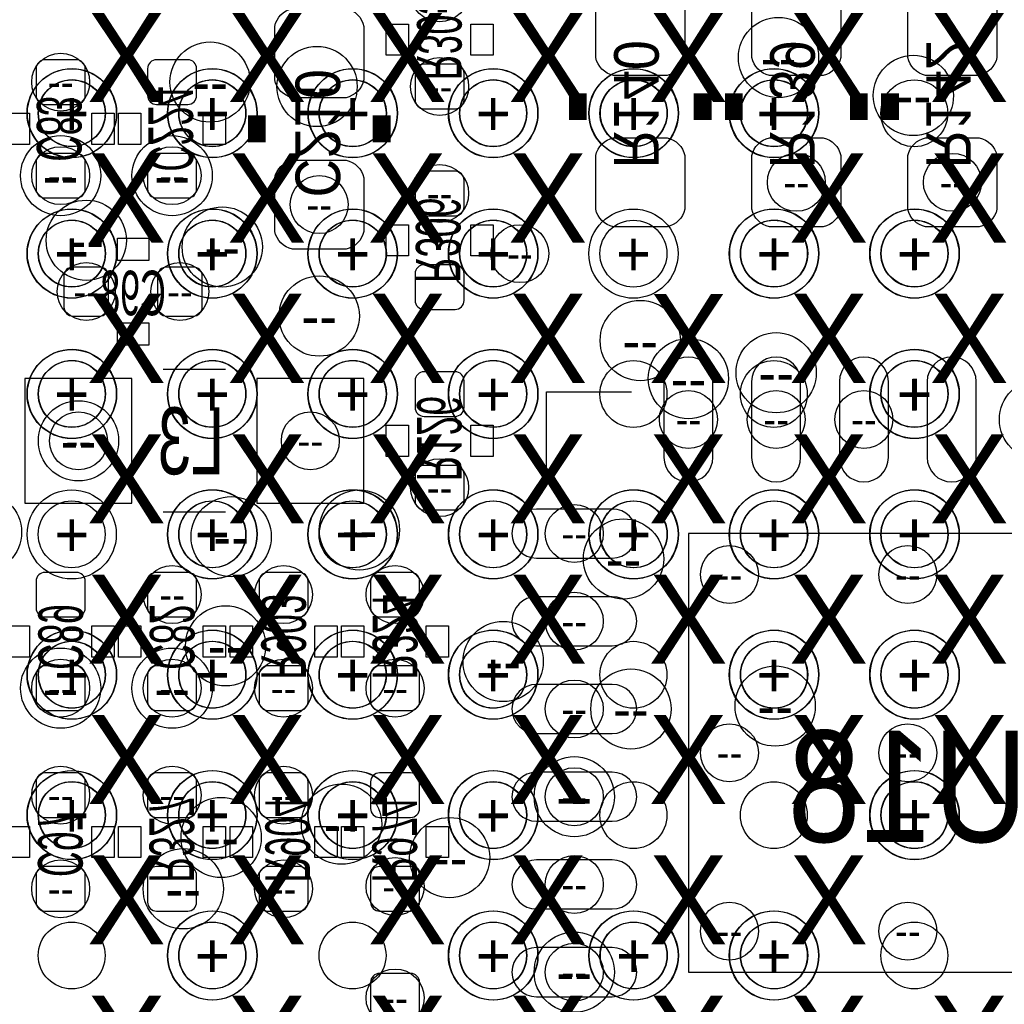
# Model space of a CAD drawing. Extents: x -22 to 398, y -34 to 263.
# Tile 15 of 48: x 39.33 to 44.94, y 16.68 to 22.3. Entities that reach past the tile are written whole.
import ezdxf
from ezdxf.enums import TextEntityAlignment as Align

# ---------------------------------------------------------------- set-up
doc = ezdxf.new("R2010")
doc.units = 0
for name, color, linetype in [('ASSY_BOT', 211, 'CONTINUOUS'), ('BOT', 153, 'CONTINUOUS'), ('DRILL', 254, 'CONTINUOUS'), ('SILK_BOT', 120, 'CONTINUOUS'), ('TOP', 5, 'CONTINUOUS')]:
    doc.layers.add(name, color=color, linetype=linetype)

# ---------------------------------------------------------------- blocks, each defined once
blk = doc.blocks.new('FIGURE_CIRCLE')
blk.add_circle((0, 0), 0.5)

msp = doc.modelspace()

# ---------------------------------------------------------------- linework, layer by layer
at = {"layer": 'BOT'}
for points in [[(43.123104, 22.38502), (43.123104, 22.08022, -0.294587), (43.021504, 21.97862), (42.716704, 21.97862, -0.294587), (42.615104, 22.08022), (42.615104, 22.38502, -0.294587), (42.716704, 22.48662), (43.021504, 22.48662, -0.294587)], [(44.012104, 22.38502), (44.012104, 22.08022, -0.294587), (43.910504, 21.97862), (43.605704, 21.97862, -0.294587), (43.504104, 22.08022), (43.504104, 22.38502, -0.294587), (43.605704, 22.48662), (43.910504, 22.48662, -0.294587)], [(44.901104, 22.38502), (44.901104, 22.08022, -0.294587), (44.799504, 21.97862), (44.494704, 21.97862, -0.294587), (44.393104, 22.08022), (44.393104, 22.38502, -0.294587), (44.494704, 22.48662), (44.799504, 22.48662, -0.294587)], [(41.294304, 22.25802), (41.294304, 21.95322, -0.294587), (41.192704, 21.85162), (40.887904, 21.85162, -0.294587), (40.786304, 21.95322), (40.786304, 22.25802, -0.294587), (40.887904, 22.35962), (41.192704, 22.35962, -0.294587)], [(39.656004, 21.81352, 0.414214), (39.706804, 21.86432), (39.706804, 22.01672, 0.414214), (39.656004, 22.06752), (39.478204, 22.06752, 0.414214), (39.427404, 22.01672), (39.427404, 21.86432, 0.414214), (39.478204, 21.81352)], [(40.291004, 21.81352, 0.414214), (40.341804, 21.86432), (40.341804, 22.01672, 0.414214), (40.291004, 22.06752), (40.113204, 22.06752, 0.414214), (40.062404, 22.01672), (40.062404, 21.86432, 0.414214), (40.113204, 21.81352)], [(41.637204, 22.04212, 0.414214), (41.586404, 21.99132), (41.586404, 21.83892, 0.414214), (41.637204, 21.78812), (41.815004, 21.78812, 0.414214), (41.865804, 21.83892), (41.865804, 21.99132, 0.414214), (41.815004, 22.04212)], [(43.123104, 21.52142), (43.123104, 21.21662, -0.294587), (43.021504, 21.11502), (42.716704, 21.11502, -0.294587), (42.615104, 21.21662), (42.615104, 21.52142, -0.294587), (42.716704, 21.62302), (43.021504, 21.62302, -0.294587)], [(44.012104, 21.52142), (44.012104, 21.21662, -0.294587), (43.910504, 21.11502), (43.605704, 21.11502, -0.294587), (43.504104, 21.21662), (43.504104, 21.52142, -0.294587), (43.605704, 21.62302), (43.910504, 21.62302, -0.294587)], [(44.901104, 21.52142), (44.901104, 21.21662, -0.294587), (44.799504, 21.11502), (44.494704, 21.11502, -0.294587), (44.393104, 21.21662), (44.393104, 21.52142, -0.294587), (44.494704, 21.62302), (44.799504, 21.62302, -0.294587)], [(39.478204, 21.53412, 0.414214), (39.427404, 21.48332), (39.427404, 21.33092, 0.414214), (39.478204, 21.28012), (39.656004, 21.28012, 0.414214), (39.706804, 21.33092), (39.706804, 21.48332, 0.414214), (39.656004, 21.53412)], [(40.113204, 21.53412, 0.414214), (40.062404, 21.48332), (40.062404, 21.33092, 0.414214), (40.113204, 21.28012), (40.291004, 21.28012, 0.414214), (40.341804, 21.33092), (40.341804, 21.48332, 0.414214), (40.291004, 21.53412)], [(41.294304, 21.39442), (41.294304, 21.08962, -0.294587), (41.192704, 20.98802), (40.887904, 20.98802, -0.294587), (40.786304, 21.08962), (40.786304, 21.39442, -0.294587), (40.887904, 21.49602), (41.192704, 21.49602, -0.294587)], [(41.815004, 21.17852, 0.414214), (41.865804, 21.22932), (41.865804, 21.38172, 0.414214), (41.815004, 21.43252), (41.637204, 21.43252, 0.414214), (41.586404, 21.38172), (41.586404, 21.22932, 0.414214), (41.637204, 21.17852)], [(39.840154, 20.83562, 0.414214), (39.789354, 20.88642), (39.636954, 20.88642, 0.414214), (39.586154, 20.83562), (39.586154, 20.65782, 0.414214), (39.636954, 20.60702), (39.789354, 20.60702, 0.414214), (39.840154, 20.65782)], [(40.119554, 20.65782, 0.414214), (40.170354, 20.60702), (40.322754, 20.60702, 0.414214), (40.373554, 20.65782), (40.373554, 20.83562, 0.414214), (40.322754, 20.88642), (40.170354, 20.88642, 0.414214), (40.119554, 20.83562)], [(41.637204, 20.89912, 0.414214), (41.586404, 20.84832), (41.586404, 20.69592, 0.414214), (41.637204, 20.64512), (41.815004, 20.64512, 0.414214), (41.865804, 20.69592), (41.865804, 20.84832, 0.414214), (41.815004, 20.89912)], [(43.28287, 19.80184), (43.28287, 20.23364, 1), (43.00347, 20.23364), (43.00347, 19.80184, 1)], [(43.782742, 19.80184), (43.782742, 20.23364, 1), (43.503342, 20.23364), (43.503342, 19.80184, 1)], [(44.282868, 19.80184), (44.282868, 20.23364, 1), (44.003468, 20.23364), (44.003468, 19.80184, 1)], [(44.78274, 19.80184), (44.78274, 20.23364, 1), (44.50334, 20.23364), (44.50334, 19.80184, 1)], [(41.815004, 20.03552, 0.414214), (41.865804, 20.08632), (41.865804, 20.23872, 0.414214), (41.815004, 20.28952), (41.637204, 20.28952, 0.414214), (41.586404, 20.23872), (41.586404, 20.08632, 0.414214), (41.637204, 20.03552)], [(41.637204, 19.75612, 0.414214), (41.586404, 19.70532), (41.586404, 19.55292, 0.414214), (41.637204, 19.50212), (41.815004, 19.50212, 0.414214), (41.865804, 19.55292), (41.865804, 19.70532, 0.414214), (41.815004, 19.75612)], [(42.709084, 19.507454), (42.277284, 19.507454, 1), (42.277284, 19.228054), (42.709084, 19.228054, 1)], [(39.656004, 18.89252, 0.414214), (39.706804, 18.94332), (39.706804, 19.09572, 0.414214), (39.656004, 19.14652), (39.478204, 19.14652, 0.414214), (39.427404, 19.09572), (39.427404, 18.94332, 0.414214), (39.478204, 18.89252)], [(40.291004, 18.89252, 0.414214), (40.341804, 18.94332), (40.341804, 19.09572, 0.414214), (40.291004, 19.14652), (40.113204, 19.14652, 0.414214), (40.062404, 19.09572), (40.062404, 18.94332, 0.414214), (40.113204, 18.89252)], [(40.926004, 18.89252, 0.414214), (40.976804, 18.94332), (40.976804, 19.09572, 0.414214), (40.926004, 19.14652), (40.748204, 19.14652, 0.414214), (40.697404, 19.09572), (40.697404, 18.94332, 0.414214), (40.748204, 18.89252)], [(41.561004, 18.89252, 0.414214), (41.611804, 18.94332), (41.611804, 19.09572, 0.414214), (41.561004, 19.14652), (41.383204, 19.14652, 0.414214), (41.332404, 19.09572), (41.332404, 18.94332, 0.414214), (41.383204, 18.89252)], [(42.709084, 19.007582), (42.277284, 19.007582, 1), (42.277284, 18.728182), (42.709084, 18.728182, 1)], [(39.478204, 18.61312, 0.414214), (39.427404, 18.56232), (39.427404, 18.40992, 0.414214), (39.478204, 18.35912), (39.656004, 18.35912, 0.414214), (39.706804, 18.40992), (39.706804, 18.56232, 0.414214), (39.656004, 18.61312)], [(40.113204, 18.61312, 0.414214), (40.062404, 18.56232), (40.062404, 18.40992, 0.414214), (40.113204, 18.35912), (40.291004, 18.35912, 0.414214), (40.341804, 18.40992), (40.341804, 18.56232, 0.414214), (40.291004, 18.61312)], [(40.748204, 18.61312, 0.414214), (40.697404, 18.56232), (40.697404, 18.40992, 0.414214), (40.748204, 18.35912), (40.926004, 18.35912, 0.414214), (40.976804, 18.40992), (40.976804, 18.56232, 0.414214), (40.926004, 18.61312)], [(41.383204, 18.61312, 0.414214), (41.332404, 18.56232), (41.332404, 18.40992, 0.414214), (41.383204, 18.35912), (41.561004, 18.35912, 0.414214), (41.611804, 18.40992), (41.611804, 18.56232, 0.414214), (41.561004, 18.61312)], [(42.709084, 18.507456), (42.277284, 18.507456, 1), (42.277284, 18.228056), (42.709084, 18.228056, 1)], [(39.656004, 17.74952, 0.414214), (39.706804, 17.80032), (39.706804, 17.95272, 0.414214), (39.656004, 18.00352), (39.478204, 18.00352, 0.414214), (39.427404, 17.95272), (39.427404, 17.80032, 0.414214), (39.478204, 17.74952)], [(40.291004, 17.74952, 0.414214), (40.341804, 17.80032), (40.341804, 17.95272, 0.414214), (40.291004, 18.00352), (40.113204, 18.00352, 0.414214), (40.062404, 17.95272), (40.062404, 17.80032, 0.414214), (40.113204, 17.74952)], [(40.926004, 17.74952, 0.414214), (40.976804, 17.80032), (40.976804, 17.95272, 0.414214), (40.926004, 18.00352), (40.748204, 18.00352, 0.414214), (40.697404, 17.95272), (40.697404, 17.80032, 0.414214), (40.748204, 17.74952)], [(41.561004, 17.74952, 0.414214), (41.611804, 17.80032), (41.611804, 17.95272, 0.414214), (41.561004, 18.00352), (41.383204, 18.00352, 0.414214), (41.332404, 17.95272), (41.332404, 17.80032, 0.414214), (41.383204, 17.74952)], [(42.709084, 18.007584), (42.277284, 18.007584, 1), (42.277284, 17.728184), (42.709084, 17.728184, 1)], [(42.709084, 17.507458), (42.277284, 17.507458, 1), (42.277284, 17.228058), (42.709084, 17.228058, 1)], [(39.478204, 17.47012, 0.414214), (39.427404, 17.41932), (39.427404, 17.26692, 0.414214), (39.478204, 17.21612), (39.656004, 17.21612, 0.414214), (39.706804, 17.26692), (39.706804, 17.41932, 0.414214), (39.656004, 17.47012)], [(40.113204, 17.47012, 0.414214), (40.062404, 17.41932), (40.062404, 17.26692, 0.414214), (40.113204, 17.21612), (40.291004, 17.21612, 0.414214), (40.341804, 17.26692), (40.341804, 17.41932, 0.414214), (40.291004, 17.47012)], [(40.748204, 17.47012, 0.414214), (40.697404, 17.41932), (40.697404, 17.26692, 0.414214), (40.748204, 17.21612), (40.926004, 17.21612, 0.414214), (40.976804, 17.26692), (40.976804, 17.41932, 0.414214), (40.926004, 17.47012)], [(41.561004, 17.21612, 0.414214), (41.611804, 17.26692), (41.611804, 17.41932, 0.414214), (41.561004, 17.47012), (41.383204, 17.47012, 0.414214), (41.332404, 17.41932), (41.332404, 17.26692, 0.414214), (41.383204, 17.21612)], [(42.709084, 17.007586), (42.277284, 17.007586, 1), (42.277284, 16.728186), (42.709084, 16.728186, 1)], [(41.561004, 16.60652, 0.414214), (41.611804, 16.65732), (41.611804, 16.80972, 0.414214), (41.561004, 16.86052), (41.383204, 16.86052, 0.414214), (41.332404, 16.80972), (41.332404, 16.65732, 0.414214), (41.383204, 16.60652)]]:
    msp.add_lwpolyline(points, format="xyb", close=True, dxfattribs=at)
for points in [[(39.973504, 19.54022), (39.973504, 20.25142), (39.363904, 20.25142), (39.363904, 19.54022)], [(41.294304, 19.54022), (41.294304, 20.25142), (40.684704, 20.25142), (40.684704, 19.54022)], [(45.643292, 16.867632), (45.643292, 19.367754), (43.14317, 19.367754), (43.14317, 16.867632)]]:
    msp.add_lwpolyline(points, close=True, dxfattribs=at)
at = {"layer": 'SILK_BOT'}
for points in [[(41.548304, 22.09292), (41.421304, 22.09292), (41.421304, 22.27072), (41.548304, 22.27072)], [(42.030904, 22.09292), (41.903904, 22.09292), (41.903904, 22.27072), (42.030904, 22.27072)], [(39.262304, 21.76272), (39.389304, 21.76272), (39.389304, 21.58492), (39.262304, 21.58492)], [(39.744904, 21.76272), (39.871904, 21.76272), (39.871904, 21.58492), (39.744904, 21.58492)], [(39.897304, 21.76272), (40.024304, 21.76272), (40.024304, 21.58492), (39.897304, 21.58492)], [(40.379904, 21.76272), (40.506904, 21.76272), (40.506904, 21.58492), (40.379904, 21.58492)], [(41.421304, 21.12772), (41.548304, 21.12772), (41.548304, 20.94992), (41.421304, 20.94992)], [(41.903904, 21.12772), (42.030904, 21.12772), (42.030904, 20.94992), (41.903904, 20.94992)], [(40.068754, 21.05152), (40.068754, 20.92452), (39.890954, 20.92452), (39.890954, 21.05152)], [(40.068754, 20.56892), (40.068754, 20.44192), (39.890954, 20.44192), (39.890954, 20.56892)], [(41.421304, 19.98472), (41.548304, 19.98472), (41.548304, 19.80692), (41.421304, 19.80692)], [(41.903904, 19.98472), (42.030904, 19.98472), (42.030904, 19.80692), (41.903904, 19.80692)], [(39.262304, 18.84172), (39.389304, 18.84172), (39.389304, 18.66392), (39.262304, 18.66392)], [(39.744904, 18.84172), (39.871904, 18.84172), (39.871904, 18.66392), (39.744904, 18.66392)], [(39.897304, 18.84172), (40.024304, 18.84172), (40.024304, 18.66392), (39.897304, 18.66392)], [(40.379904, 18.84172), (40.506904, 18.84172), (40.506904, 18.66392), (40.379904, 18.66392)], [(40.659304, 18.66392), (40.532304, 18.66392), (40.532304, 18.84172), (40.659304, 18.84172)], [(41.141904, 18.66392), (41.014904, 18.66392), (41.014904, 18.84172), (41.141904, 18.84172)], [(41.294304, 18.66392), (41.167304, 18.66392), (41.167304, 18.84172), (41.294304, 18.84172)], [(41.776904, 18.66392), (41.649904, 18.66392), (41.649904, 18.84172), (41.776904, 18.84172)], [(39.262304, 17.69872), (39.389304, 17.69872), (39.389304, 17.52092), (39.262304, 17.52092)], [(39.744904, 17.69872), (39.871904, 17.69872), (39.871904, 17.52092), (39.744904, 17.52092)], [(39.897304, 17.69872), (40.024304, 17.69872), (40.024304, 17.52092), (39.897304, 17.52092)], [(40.379904, 17.69872), (40.506904, 17.69872), (40.506904, 17.52092), (40.379904, 17.52092)], [(40.659304, 17.52092), (40.532304, 17.52092), (40.532304, 17.69872), (40.659304, 17.69872)], [(41.141904, 17.52092), (41.014904, 17.52092), (41.014904, 17.69872), (41.141904, 17.69872)], [(41.294304, 17.52092), (41.167304, 17.52092), (41.167304, 17.69872), (41.294304, 17.69872)], [(41.776904, 17.52092), (41.649904, 17.52092), (41.649904, 17.69872), (41.776904, 17.69872)]]:
    msp.add_lwpolyline(points, close=True, dxfattribs=at)
at = {"layer": 'SILK_BOT', "const_width": 0.1016}
for points in [[(42.513504, 21.87702), (42.513504, 21.72462)], [(43.224704, 21.87702), (43.224704, 21.72462)], [(43.402504, 21.87702), (43.402504, 21.72462)], [(44.113704, 21.87702), (44.113704, 21.72462)], [(44.291504, 21.87702), (44.291504, 21.72462)], [(40.684704, 21.75002), (40.684704, 21.59762)], [(41.395904, 21.75002), (41.395904, 21.59762)]]:
    msp.add_lwpolyline(points, dxfattribs=at)
at = {"layer": 'SILK_BOT'}
for points in [[(40.506904, 20.30222), (40.151304, 20.30222)], [(42.335704, 19.69262), (42.335704, 20.17522), (42.818304, 20.17522)], [(40.506904, 19.48942), (40.151304, 19.48942)]]:
    msp.add_lwpolyline(points, dxfattribs=at)
at = {"layer": 'TOP'}
for centre in [(39.630096, 21.76272), (40.430196, 21.76272), (41.230042, 21.76272), (42.030142, 21.76272), (42.829988, 21.76272), (43.630088, 21.76272), (44.430188, 21.76272), (39.630096, 20.962874), (40.430196, 20.962874), (41.230042, 20.962874), (42.030142, 20.962874), (42.829988, 20.962874), (43.630088, 20.962874), (44.430188, 20.962874), (39.630096, 20.162774), (40.430196, 20.162774), (41.230042, 20.162774), (42.030142, 20.162774), (42.829988, 20.162774), (43.630088, 20.162774), (44.430188, 20.162774), (39.630096, 19.362928), (40.430196, 19.362928), (41.230042, 19.362928), (42.030142, 19.362928), (42.829988, 19.362928), (43.630088, 19.362928), (44.430188, 19.362928), (39.630096, 18.562828), (40.430196, 18.562828), (41.230042, 18.562828), (42.030142, 18.562828), (42.829988, 18.562828), (43.630088, 18.562828), (44.430188, 18.562828), (39.630096, 17.762728), (40.430196, 17.762728), (41.230042, 17.762728), (42.030142, 17.762728), (42.829988, 17.762728), (43.630088, 17.762728), (44.430188, 17.762728), (39.630096, 16.962882), (40.430196, 16.962882), (41.230042, 16.962882), (42.030142, 16.962882), (42.829988, 16.962882), (43.630088, 16.962882), (44.430188, 16.962882)]:
    msp.add_circle(centre, 0.1905, dxfattribs=at)

# ---------------------------------------------------------------- block references
at = {"layer": 'DRILL'}
for p, xscale, yscale in [((41.726104, 22.44852), 0.3302, 0.3302), ((43.656504, 22.08022), 0.4572, 0.4572), ((40.418004, 21.94052), 0.4572, 0.4572), ((41.027604, 21.91512), 0.4572, 0.4572), ((39.567104, 21.94052), 0.3302, 0.3302), ((41.726104, 21.91512), 0.3302, 0.3302), ((44.424854, 21.86432), 0.4572, 0.4572), ((39.629842, 21.76272), 0.508, 0.508), ((39.631874, 21.763736), 0.508, 0.508), ((40.429942, 21.76272), 0.508, 0.508), ((40.431974, 21.763736), 0.508, 0.508), ((41.230042, 21.76272), 0.508, 0.508), ((41.232074, 21.763736), 0.508, 0.508), ((42.030142, 21.76272), 0.508, 0.508), ((42.032174, 21.763736), 0.508, 0.508), ((42.829988, 21.76272), 0.508, 0.508), ((42.832274, 21.763736), 0.508, 0.508), ((43.630088, 21.76272), 0.508, 0.508), ((43.632374, 21.763736), 0.508, 0.508), ((39.631874, 21.763736), 0.381, 0.381), ((40.431974, 21.763736), 0.381, 0.381), ((41.232074, 21.763736), 0.381, 0.381), ((42.032174, 21.763736), 0.381, 0.381), ((42.832274, 21.763736), 0.381, 0.381), ((43.632374, 21.763736), 0.381, 0.381), ((39.567104, 21.40712), 0.4572, 0.4572), ((40.202104, 21.40712), 0.4572, 0.4572), ((39.567104, 21.40712), 0.3302, 0.3302), ((40.202104, 21.40712), 0.3302, 0.3302), ((43.758104, 21.36902), 0.3302, 0.3302), ((44.647104, 21.36902), 0.3302, 0.3302), ((41.726104, 21.30552), 0.3302, 0.3302), ((41.040304, 21.24202), 0.3302, 0.3302), ((39.713154, 21.03882), 0.4572, 0.4572), ((39.629842, 20.96262), 0.508, 0.508), ((39.631874, 20.963636), 0.508, 0.508), ((40.429942, 20.96262), 0.508, 0.508), ((40.431974, 20.963636), 0.508, 0.508), ((40.487854, 21.00072), 0.4572, 0.4572), ((41.230042, 20.96262), 0.508, 0.508), ((41.232074, 20.963636), 0.508, 0.508), ((42.030142, 20.96262), 0.508, 0.508), ((42.032174, 20.963636), 0.508, 0.508), ((42.829988, 20.96262), 0.508, 0.508), ((43.630088, 20.96262), 0.508, 0.508), ((43.632374, 20.963636), 0.508, 0.508), ((44.430188, 20.96262), 0.508, 0.508), ((44.432474, 20.963636), 0.508, 0.508), ((39.631874, 20.963636), 0.381, 0.381), ((40.431974, 20.963636), 0.381, 0.381), ((41.232074, 20.963636), 0.381, 0.381), ((42.032174, 20.963636), 0.381, 0.381), ((42.183304, 20.96262), 0.3302, 0.3302), ((43.632374, 20.963636), 0.381, 0.381), ((44.432474, 20.963636), 0.381, 0.381), ((39.713154, 20.74672), 0.3302, 0.3302), ((40.246554, 20.74672), 0.3302, 0.3302), ((41.040304, 20.60702), 0.4572, 0.4572), ((42.869104, 20.46732), 0.4572, 0.4572), ((43.643042, 20.283932), 0.4572, 0.4572), ((43.14317, 20.250404), 0.4572, 0.4572), ((39.629842, 20.162774), 0.508, 0.508), ((39.631874, 20.163536), 0.508, 0.508), ((40.429942, 20.162774), 0.508, 0.508), ((40.431974, 20.163536), 0.508, 0.508), ((41.230042, 20.162774), 0.508, 0.508), ((41.232074, 20.163536), 0.508, 0.508), ((42.030142, 20.162774), 0.508, 0.508), ((42.032174, 20.163536), 0.508, 0.508), ((44.430188, 20.162774), 0.508, 0.508), ((44.432474, 20.163536), 0.508, 0.508), ((39.631874, 20.163536), 0.381, 0.381), ((40.431974, 20.163536), 0.381, 0.381), ((41.232074, 20.163536), 0.381, 0.381), ((42.032174, 20.163536), 0.381, 0.381), ((44.432474, 20.163536), 0.381, 0.381), ((45.143166, 20.01774), 0.4572, 0.4572), ((43.14317, 20.01774), 0.3302, 0.3302), ((43.643042, 20.01774), 0.3302, 0.3302), ((44.143168, 20.01774), 0.3302, 0.3302), ((39.668704, 19.89582), 0.4572, 0.4572), ((39.668704, 19.89582), 0.3302, 0.3302), ((40.989504, 19.89582), 0.3302, 0.3302), ((41.726104, 19.62912), 0.3302, 0.3302), ((39.116254, 19.37512), 0.4572, 0.4572), ((39.630096, 19.362928), 0.508, 0.508), ((40.429942, 19.362674), 0.508, 0.508), ((40.431974, 19.363436), 0.508, 0.508), ((41.230042, 19.362674), 0.508, 0.508), ((41.232074, 19.363436), 0.508, 0.508), ((41.268904, 19.38782), 0.4572, 0.4572), ((42.030142, 19.362674), 0.508, 0.508), ((42.032174, 19.363436), 0.508, 0.508), ((42.829988, 19.362674), 0.508, 0.508), ((42.832274, 19.363436), 0.508, 0.508), ((43.630088, 19.362674), 0.508, 0.508), ((43.632374, 19.363436), 0.508, 0.508), ((44.430188, 19.362674), 0.508, 0.508), ((44.432474, 19.363436), 0.508, 0.508), ((39.630096, 19.362928), 0.381, 0.381), ((40.431974, 19.363436), 0.381, 0.381), ((40.538654, 19.34972), 0.4572, 0.4572), ((41.232074, 19.363436), 0.381, 0.381), ((42.032174, 19.363436), 0.381, 0.381), ((42.493184, 19.367754), 0.3302, 0.3302), ((42.832274, 19.363436), 0.381, 0.381), ((43.632374, 19.363436), 0.381, 0.381), ((44.432474, 19.363436), 0.381, 0.381), ((42.773854, 19.22272), 0.4572, 0.4572), ((43.377104, 19.13382), 0.3302, 0.3302), ((44.393104, 19.13382), 0.3302, 0.3302), ((40.202104, 19.01952), 0.3302, 0.3302), ((40.837104, 19.01952), 0.3302, 0.3302), ((41.472104, 19.01952), 0.3302, 0.3302), ((42.493184, 18.867882), 0.3302, 0.3302), ((40.506904, 18.72742), 0.4572, 0.4572), ((42.088054, 18.63852), 0.4572, 0.4572), ((39.629842, 18.562828), 0.508, 0.508), ((39.631874, 18.563336), 0.508, 0.508), ((40.429942, 18.562828), 0.508, 0.508), ((40.431974, 18.563336), 0.508, 0.508), ((41.230042, 18.562828), 0.508, 0.508), ((41.232074, 18.563336), 0.508, 0.508), ((42.030142, 18.562828), 0.508, 0.508), ((42.032174, 18.563336), 0.508, 0.508), ((43.630088, 18.562828), 0.508, 0.508), ((43.632374, 18.563336), 0.508, 0.508), ((44.430188, 18.562828), 0.508, 0.508), ((44.432474, 18.563336), 0.508, 0.508), ((39.631874, 18.563336), 0.381, 0.381), ((40.431974, 18.563336), 0.381, 0.381), ((41.232074, 18.563336), 0.381, 0.381), ((42.032174, 18.563336), 0.381, 0.381), ((43.632374, 18.563336), 0.381, 0.381), ((44.432474, 18.563336), 0.381, 0.381), ((39.567104, 18.48612), 0.4572, 0.4572), ((40.202104, 18.48612), 0.4572, 0.4572), ((39.567104, 18.48612), 0.3302, 0.3302), ((40.202104, 18.48612), 0.3302, 0.3302), ((40.837104, 18.48612), 0.3302, 0.3302), ((41.472104, 18.48612), 0.3302, 0.3302), ((42.816018, 18.367756), 0.4572, 0.4572), ((43.637454, 18.38452), 0.4572, 0.4572), ((42.493184, 18.367756), 0.3302, 0.3302), ((43.377104, 18.11782), 0.3302, 0.3302), ((44.393104, 18.11782), 0.3302, 0.3302), ((42.493184, 17.867884), 0.4572, 0.4572), ((39.629842, 17.762728), 0.508, 0.508), ((39.631874, 17.763236), 0.508, 0.508), ((39.567104, 17.87652), 0.3302, 0.3302), ((40.202104, 17.87652), 0.3302, 0.3302), ((40.429942, 17.762728), 0.508, 0.508), ((40.431974, 17.763236), 0.508, 0.508), ((40.837104, 17.87652), 0.3302, 0.3302), ((41.230042, 17.762728), 0.508, 0.508), ((41.232074, 17.763236), 0.508, 0.508), ((42.030142, 17.762728), 0.508, 0.508), ((42.032174, 17.763236), 0.508, 0.508), ((42.493184, 17.867884), 0.3302, 0.3302), ((44.430188, 17.762728), 0.508, 0.508), ((44.432474, 17.763236), 0.508, 0.508), ((39.631874, 17.763236), 0.381, 0.381), ((40.431974, 17.763236), 0.381, 0.381), ((41.167304, 17.71142), 0.4572, 0.4572), ((41.232074, 17.763236), 0.381, 0.381), ((42.032174, 17.763236), 0.381, 0.381), ((44.432474, 17.763236), 0.381, 0.381), ((40.481504, 17.63522), 0.4572, 0.4572), ((41.783254, 17.52092), 0.4572, 0.4572), ((40.265604, 17.34312), 0.4572, 0.4572), ((39.567104, 17.34312), 0.3302, 0.3302), ((40.837104, 17.34312), 0.3302, 0.3302), ((41.472104, 17.35582), 0.3302, 0.3302), ((42.493184, 17.367758), 0.3302, 0.3302), ((43.377104, 17.10182), 0.3302, 0.3302), ((44.393104, 17.10182), 0.3302, 0.3302), ((40.429942, 16.962882), 0.508, 0.508), ((40.431974, 16.963136), 0.508, 0.508), ((42.030142, 16.962882), 0.508, 0.508), ((42.032174, 16.963136), 0.508, 0.508), ((42.829988, 16.962882), 0.508, 0.508), ((42.832274, 16.963136), 0.508, 0.508), ((43.630088, 16.962882), 0.508, 0.508), ((43.632374, 16.963136), 0.508, 0.508), ((40.431974, 16.963136), 0.381, 0.381), ((42.032174, 16.963136), 0.381, 0.381), ((42.832274, 16.963136), 0.381, 0.381), ((43.632374, 16.963136), 0.381, 0.381), ((42.493184, 16.867886), 0.4572, 0.4572), ((42.493184, 16.867886), 0.3302, 0.3302), ((41.472104, 16.72082), 0.3302, 0.3302)]:
    msp.add_blockref('FIGURE_CIRCLE', p, dxfattribs=dict(at, xscale=xscale, yscale=yscale))

# ---------------------------------------------------------------- texts
at = {"layer": 'ASSY_BOT', "text_generation_flag": 2}
for s, width, p in [('R305', 0.6, (41.597072, 22.19452)), ('R140', 0.9, (42.720006, 21.81352)), ('R139', 0.9, (43.609006, 21.81352)), ('R142', 0.9, (44.498006, 21.81352)), ('C210', 0.9, (40.904922, 21.64842)), ('C224', 0.6, (40.066722, 21.67382)), ('C83', 0.6, (39.431722, 21.67382)), ('R306', 0.6, (41.590722, 21.03882)), ('R126', 0.6, (41.597072, 19.90852)), ('R903', 0.6, (40.710104, 18.77822)), ('R324', 0.6, (41.345104, 18.77822)), ('C89', 0.6, (39.440104, 18.77822)), ('C82', 0.6, (40.075104, 18.77822)), ('R327', 0.6, (40.073072, 17.62252)), ('R904', 0.6, (40.733472, 17.62252)), ('R974', 0.6, (41.343072, 17.62252)), ('C97', 0.6, (39.438072, 17.59712))]:
    msp.add_text(s, height=0.254, rotation=270, dxfattribs=dict(at, width=width)).set_placement(p, align=Align.CENTER)
for s, height, width, p in [('C98', 0.254, 0.6, (39.979854, 20.611338)), ('L3', 0.381, 0.666667, (40.310054, 19.70532)), ('U18', 0.635, 0.8784, (44.393104, 17.60982))]:
    msp.add_text(s, height=height, dxfattribs=dict(at, width=width)).set_placement(p, align=Align.CENTER)
at = {"layer": 'DRILL'}
for s, height, p in [('X', 0.508, (39.941754, 22.08022)), ('X', 0.508, (40.741854, 22.08022)), ('X', 0.508, (41.541954, 22.08022)), ('X', 0.508, (42.342054, 22.08022)), ('X', 0.508, (43.142154, 22.08022)), ('X', 0.508, (43.942254, 22.08022)), ('X', 0.508, (44.742354, 22.08022)), ('--', 0.2286, (43.656504, 22.08022)), ('--', 0.1651, (39.567104, 21.94052)), ('--', 0.2286, (40.418004, 21.94052)), ('--', 0.2286, (41.027604, 21.91512)), ('--', 0.1651, (41.726104, 21.91512)), ('+', 0.254, (39.629842, 21.76272)), ('+', 0.254, (39.631874, 21.763736)), ('+', 0.1905, (39.631874, 21.763736)), ('+', 0.254, (40.429942, 21.76272)), ('+', 0.254, (40.431974, 21.763736)), ('+', 0.1905, (40.431974, 21.763736)), ('+', 0.254, (41.230042, 21.76272)), ('+', 0.254, (41.232074, 21.763736)), ('+', 0.1905, (41.232074, 21.763736)), ('+', 0.254, (42.030142, 21.76272)), ('+', 0.254, (42.032174, 21.763736)), ('+', 0.1905, (42.032174, 21.763736)), ('+', 0.254, (42.829988, 21.76272)), ('+', 0.254, (42.832274, 21.763736)), ('+', 0.1905, (42.832274, 21.763736)), ('+', 0.254, (43.630088, 21.76272)), ('+', 0.254, (43.632374, 21.763736)), ('+', 0.1905, (43.632374, 21.763736)), ('--', 0.2286, (44.424854, 21.86432)), ('X', 0.508, (39.941754, 21.28012)), ('X', 0.508, (40.741854, 21.28012)), ('X', 0.508, (41.541954, 21.28012)), ('X', 0.508, (42.342054, 21.28012)), ('X', 0.508, (43.942254, 21.28012)), ('X', 0.508, (44.742354, 21.28012)), ('--', 0.2286, (39.567104, 21.40712)), ('--', 0.1651, (39.567104, 21.40712)), ('--', 0.2286, (40.202104, 21.40712)), ('--', 0.1651, (40.202104, 21.40712)), ('--', 0.1651, (43.758104, 21.36902)), ('--', 0.1651, (44.647104, 21.36902)), ('--', 0.1651, (41.726104, 21.30552)), ('--', 0.1651, (41.040304, 21.24202)), ('+', 0.254, (39.629842, 20.96262)), ('+', 0.254, (39.631874, 20.963636)), ('+', 0.254, (40.429942, 20.96262)), ('+', 0.254, (40.431974, 20.963636)), ('+', 0.254, (41.230042, 20.96262)), ('+', 0.254, (41.232074, 20.963636)), ('+', 0.254, (42.030142, 20.96262)), ('+', 0.254, (42.032174, 20.963636)), ('+', 0.254, (42.829988, 20.96262)), ('+', 0.254, (43.630088, 20.96262)), ('+', 0.254, (43.632374, 20.963636)), ('+', 0.254, (44.430188, 20.96262)), ('+', 0.254, (44.432474, 20.963636)), ('+', 0.1905, (39.631874, 20.963636)), ('--', 0.2286, (39.713154, 21.03882)), ('+', 0.1905, (40.431974, 20.963636)), ('+', 0.1905, (41.232074, 20.963636)), ('+', 0.1905, (42.032174, 20.963636)), ('+', 0.1905, (43.632374, 20.963636)), ('+', 0.1905, (44.432474, 20.963636)), ('--', 0.2286, (40.487854, 21.00072)), ('--', 0.1651, (42.183304, 20.96262)), ('--', 0.1651, (39.713154, 20.74672)), ('X', 0.508, (39.941754, 20.48002)), ('--', 0.1651, (40.246554, 20.74672)), ('X', 0.508, (40.741854, 20.48002)), ('X', 0.508, (41.541954, 20.48002)), ('X', 0.508, (42.342054, 20.48002)), ('X', 0.508, (43.14317, 20.479004)), ('X', 0.508, (43.942254, 20.48002)), ('X', 0.508, (44.742354, 20.48002)), ('--', 0.2286, (41.040304, 20.60702)), ('--', 0.2286, (42.869104, 20.46732)), ('--', 0.2286, (43.643042, 20.283932)), ('+', 0.254, (39.629842, 20.162774)), ('+', 0.254, (39.631874, 20.163536)), ('+', 0.1905, (39.631874, 20.163536)), ('+', 0.254, (40.429942, 20.162774)), ('+', 0.254, (40.431974, 20.163536)), ('+', 0.1905, (40.431974, 20.163536)), ('+', 0.254, (41.230042, 20.162774)), ('+', 0.254, (41.232074, 20.163536)), ('+', 0.1905, (41.232074, 20.163536)), ('+', 0.254, (42.030142, 20.162774)), ('+', 0.254, (42.032174, 20.163536)), ('+', 0.1905, (42.032174, 20.163536)), ('--', 0.2286, (43.14317, 20.250404)), ('+', 0.254, (44.430188, 20.162774)), ('+', 0.254, (44.432474, 20.163536)), ('+', 0.1905, (44.432474, 20.163536)), ('--', 0.1651, (43.14317, 20.01774)), ('--', 0.1651, (43.643042, 20.01774)), ('--', 0.1651, (44.143168, 20.01774)), ('X', 0.508, (39.941754, 19.67992)), ('X', 0.508, (40.741854, 19.67992)), ('X', 0.508, (41.541954, 19.67992)), ('X', 0.508, (42.342054, 19.67992)), ('X', 0.508, (43.142154, 19.67992)), ('X', 0.508, (43.942254, 19.67992)), ('X', 0.508, (44.742354, 19.67992)), ('--', 0.2286, (39.668704, 19.89582)), ('--', 0.1651, (39.668704, 19.89582)), ('--', 0.1651, (40.989504, 19.89582)), ('--', 0.1651, (41.726104, 19.62912)), ('+', 0.254, (39.630096, 19.362928)), ('+', 0.1905, (39.630096, 19.362928)), ('+', 0.254, (40.429942, 19.362674)), ('+', 0.254, (40.431974, 19.363436)), ('+', 0.1905, (40.431974, 19.363436)), ('+', 0.254, (41.230042, 19.362674)), ('+', 0.254, (41.232074, 19.363436)), ('+', 0.1905, (41.232074, 19.363436)), ('+', 0.254, (42.030142, 19.362674)), ('+', 0.254, (42.032174, 19.363436)), ('+', 0.1905, (42.032174, 19.363436)), ('+', 0.254, (42.829988, 19.362674)), ('+', 0.254, (42.832274, 19.363436)), ('+', 0.1905, (42.832274, 19.363436)), ('+', 0.254, (43.630088, 19.362674)), ('+', 0.254, (43.632374, 19.363436)), ('+', 0.1905, (43.632374, 19.363436)), ('+', 0.254, (44.430188, 19.362674)), ('+', 0.254, (44.432474, 19.363436)), ('+', 0.1905, (44.432474, 19.363436)), ('--', 0.2286, (41.268904, 19.38782)), ('--', 0.2286, (40.538654, 19.34972)), ('--', 0.1651, (42.493184, 19.367754)), ('--', 0.2286, (42.773854, 19.22272)), ('X', 0.508, (39.941754, 18.87982)), ('X', 0.508, (40.741854, 18.87982)), ('X', 0.508, (41.541954, 18.87982)), ('X', 0.508, (42.342054, 18.87982)), ('X', 0.508, (43.142154, 18.87982)), ('--', 0.1651, (43.377104, 19.13382)), ('X', 0.508, (43.942254, 18.87982)), ('--', 0.1651, (44.393104, 19.13382)), ('X', 0.508, (44.742354, 18.87982)), ('--', 0.1651, (40.202104, 19.01952)), ('--', 0.1651, (40.837104, 19.01952)), ('--', 0.1651, (41.472104, 19.01952)), ('--', 0.1651, (42.493184, 18.867882)), ('--', 0.2286, (40.506904, 18.72742)), ('+', 0.254, (39.629842, 18.562828)), ('+', 0.254, (39.631874, 18.563336)), ('+', 0.1905, (39.631874, 18.563336)), ('+', 0.254, (40.429942, 18.562828)), ('+', 0.254, (40.431974, 18.563336)), ('+', 0.1905, (40.431974, 18.563336)), ('+', 0.254, (41.230042, 18.562828)), ('+', 0.254, (41.232074, 18.563336)), ('+', 0.1905, (41.232074, 18.563336)), ('+', 0.254, (42.030142, 18.562828)), ('+', 0.254, (42.032174, 18.563336)), ('+', 0.1905, (42.032174, 18.563336)), ('+', 0.254, (43.630088, 18.562828)), ('+', 0.254, (43.632374, 18.563336)), ('+', 0.1905, (43.632374, 18.563336)), ('+', 0.254, (44.430188, 18.562828)), ('+', 0.254, (44.432474, 18.563336)), ('+', 0.1905, (44.432474, 18.563336)), ('--', 0.2286, (42.088054, 18.63852)), ('--', 0.2286, (39.567104, 18.48612)), ('--', 0.1651, (39.567104, 18.48612)), ('--', 0.2286, (40.202104, 18.48612)), ('--', 0.1651, (40.202104, 18.48612)), ('--', 0.1651, (40.837104, 18.48612)), ('--', 0.1651, (41.472104, 18.48612)), ('--', 0.1651, (42.493184, 18.367756)), ('--', 0.2286, (42.816018, 18.367756)), ('--', 0.2286, (43.637454, 18.38452)), ('X', 0.508, (39.941754, 18.07972)), ('X', 0.508, (40.741854, 18.07972)), ('X', 0.508, (41.541954, 18.07972)), ('X', 0.508, (42.342054, 18.07972)), ('X', 0.508, (43.142154, 18.07972)), ('X', 0.508, (43.942254, 18.07972)), ('X', 0.508, (44.742354, 18.07972)), ('--', 0.1651, (43.377104, 18.11782)), ('--', 0.1651, (44.393104, 18.11782)), ('--', 0.1651, (39.567104, 17.87652)), ('+', 0.254, (39.629842, 17.762728)), ('+', 0.254, (39.631874, 17.763236)), ('--', 0.1651, (40.202104, 17.87652)), ('+', 0.254, (40.429942, 17.762728)), ('+', 0.254, (40.431974, 17.763236)), ('--', 0.1651, (40.837104, 17.87652)), ('+', 0.254, (41.230042, 17.762728)), ('+', 0.254, (41.232074, 17.763236)), ('+', 0.254, (42.030142, 17.762728)), ('+', 0.254, (42.032174, 17.763236)), ('--', 0.2286, (42.493184, 17.867884)), ('--', 0.1651, (42.493184, 17.867884)), ('+', 0.254, (44.430188, 17.762728)), ('+', 0.254, (44.432474, 17.763236)), ('+', 0.1905, (39.631874, 17.763236)), ('+', 0.1905, (40.431974, 17.763236)), ('+', 0.1905, (41.232074, 17.763236)), ('+', 0.1905, (42.032174, 17.763236)), ('+', 0.1905, (44.432474, 17.763236)), ('--', 0.2286, (41.167304, 17.71142)), ('--', 0.2286, (40.481504, 17.63522)), ('X', 0.508, (39.941754, 17.27962)), ('X', 0.508, (40.741854, 17.27962)), ('X', 0.508, (41.541954, 17.27962)), ('X', 0.508, (42.342054, 17.27962)), ('X', 0.508, (43.142154, 17.27962)), ('X', 0.508, (43.942254, 17.27962)), ('--', 0.2286, (41.783254, 17.52092)), ('--', 0.1651, (41.472104, 17.35582)), ('--', 0.1651, (42.493184, 17.367758)), ('--', 0.1651, (39.567104, 17.34312)), ('--', 0.2286, (40.265604, 17.34312)), ('--', 0.1651, (40.837104, 17.34312)), ('--', 0.1651, (43.377104, 17.10182)), ('--', 0.1651, (44.393104, 17.10182)), ('+', 0.254, (40.429942, 16.962882)), ('+', 0.254, (40.431974, 16.963136)), ('+', 0.1905, (40.431974, 16.963136)), ('+', 0.254, (42.030142, 16.962882)), ('+', 0.254, (42.032174, 16.963136)), ('+', 0.1905, (42.032174, 16.963136)), ('+', 0.254, (42.829988, 16.962882)), ('+', 0.254, (42.832274, 16.963136)), ('+', 0.1905, (42.832274, 16.963136)), ('+', 0.254, (43.630088, 16.962882)), ('+', 0.254, (43.632374, 16.963136)), ('+', 0.1905, (43.632374, 16.963136)), ('--', 0.2286, (42.493184, 16.867886)), ('--', 0.1651, (42.493184, 16.867886)), ('X', 0.508, (39.941754, 16.47952)), ('X', 0.508, (40.741854, 16.47952)), ('X', 0.508, (41.541954, 16.47952)), ('X', 0.508, (42.342054, 16.47952)), ('X', 0.508, (43.142154, 16.47952)), ('X', 0.508, (43.942254, 16.47952)), ('X', 0.508, (44.742354, 16.47952)), ('--', 0.1651, (41.472104, 16.72082))]:
    msp.add_text(s, height=height, dxfattribs=at).set_placement(p, align=Align.MIDDLE_CENTER)

doc.saveas('drawing.dxf')
